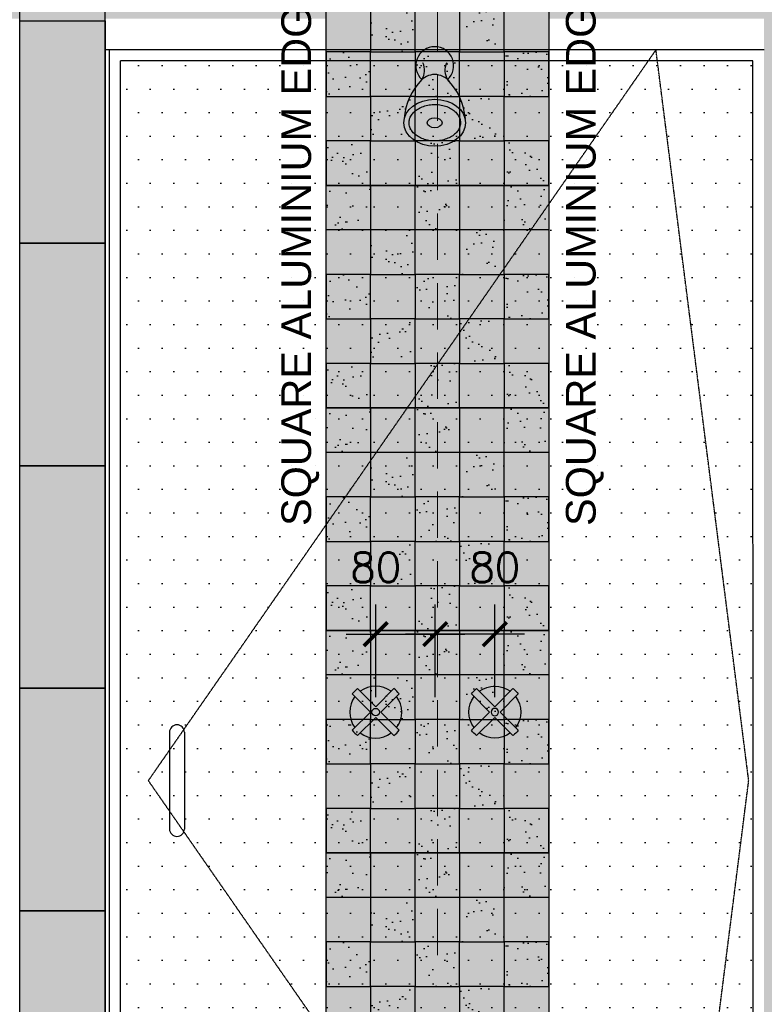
# Model space of a CAD drawing. Header units: millimetres. Extents: x -115474967 to 444143, y -74377 to 241828222.
# Tile 152 of 256: x -113570 to -112566, y 240031 to 241359. Entities that reach past the tile are written whole.
import ezdxf

# ---------------------------------------------------------------- set-up
doc = ezdxf.new("R2010")
doc.units = ezdxf.units.MM
doc.header["$MEASUREMENT"] = 0
doc.linetypes.add('$0$DASHED2', pattern=[0.375, 0.25, -0.125])
doc.linetypes.add('DASHED2', pattern=[0.375, 0.25, -0.125])
for name, color, linetype in [('$1$FITT-FIXT', 4, 'Continuous'), ('0-ELEV.1', 9, 'Continuous'), ('0-ELEV.25', 4, 'Continuous'), ('0-HACH', 9, 'Continuous'), ('00-3 Elev 02', 1, 'Continuous'), ('CEIL-SECT', 2, 'Continuous'), ('DIMS-20', 9, 'Continuous'), ('DOOR-TIMB', 7, 'Continuous'), ('FITT-SANT', 5, 'Continuous'), ('JOIN-SEC.25', 4, 'Continuous'), ('TEXT-20', 2, 'Continuous'), ('TILE', 9, 'Continuous')]:
    doc.layers.add(name, color=color, linetype=linetype)
doc.layers.add('New_B  _  FLOORS  _  Slabs.exist_Pen_No__101', color=7, linetype='Continuous', lineweight=13, true_color=0x747474)
doc.styles.add('DIMS', font='simplex.shx')
doc.styles.add('TEXT-20', font='arial.ttf', dxfattribs={"height": 40})
doc.dimstyles.new('DIM-20', dxfattribs={"dimscale": 4, "dimtxt": 10, "dimasz": 8, "dimexe": 10, "dimexo": 5, "dimgap": 4, "dimtad": 1, "dimdec": 0, "dimrnd": 5, "dimdsep": 46, "dimtxsty": 'DIMS', "dimblk": 'ARCHTICK', "dimcen": 25, "dimdle": 10, "dimclrd": 9, "dimclre": 9, "dimclrt": 4, "dimadec": 0, "dimazin": 0, "dimtfac": 1, "dimtdec": 0, "dimtmove": 2, "dimatfit": 2, "dimfxl": 1, "dimtolj": 1, "dimtzin": 0, "dimarcsym": 0})

# ---------------------------------------------------------------- blocks, each defined once
blk = doc.blocks.new('A$C31131D18')
at = {"layer": 'FITT-SANT'}
for p, q in [((10.5, 66.6), (35, 42.1)), ((35, 42.1), (59.5, 66.6)), ((3.4, 59.5), (27.9, 35)), ((42.1, 35), (66.6, 59.5)), ((3.4, 10.5), (27.9, 35)), ((10.5, 3.4), (35, 27.9)), ((35, 27.9), (59.5, 3.4)), ((42.1, 35), (66.6, 10.5))]:
    blk.add_line(p, q, dxfattribs=at)
blk.add_circle((35, 35), 5, dxfattribs=at)
for radius, start, end in [(40, 127.8192, 142.1808), (35, 53.2132, 126.7868), (40, 37.8192, 52.1808), (35, 143.2132, 216.7868), (35, 323.2132, 36.7868), (40, 217.8192, 232.1808), (35, 233.2132, 306.7868), (40, 307.8192, 322.1808)]:
    blk.add_arc((35, 35), radius, start, end, dxfattribs=at)
blk = doc.blocks.new('$0$b-showerhead1')
at = {"layer": '$1$FITT-FIXT', "color": 7}
for centre, radius, start, end in [((0, 0), 25.5, 312.6701, 227.3299), ((-37.4, -6.3), 23.7, 328.1334, 25.1706), ((37.4, -6.3), 23.7, 154.8294, 211.8666), ((0, -37.5), 25.5, 39.1226, 140.8774), ((43, -78), 84.5, 135.5366, 175.4076), ((-43, -78), 84.5, 4.5924, 44.4634)]:
    blk.add_arc(centre, radius, start, end, dxfattribs=at)
for major_axis, ratio in [((-41.6, 0), 0.75973), ((-10, 0), 0.679729)]:
    blk.add_ellipse((0, -77), major_axis=major_axis, ratio=ratio, dxfattribs=at)
blk.add_open_spline([(-34.6, -77), (-34.6, -79), (-34.3, -81), (-32.9, -84.7), (-32, -86.4), (-29.7, -89.6), (-28.2, -91.2), (-24.9, -94.1), (-22.9, -95.4), (-18.6, -97.7), (-16.3, -98.7), (-11.3, -100.3), (-8.6, -100.9), (-3.2, -101.5), (-0.5, -101.6), (5, -101.4), (7.7, -101), (12.9, -99.8), (15.4, -99), (20.1, -97), (22.2, -95.8), (26.1, -93.2), (27.7, -91.7), (30.5, -88.6), (31.7, -87), (33.4, -83.6), (34, -81.9), (34.6, -78.6), (34.7, -76.9), (34.4, -73.5), (33.9, -71.8), (32.5, -68.4), (31.6, -66.8), (29.1, -63.6), (27.6, -62.1), (24, -59.2), (22, -57.9), (17.6, -55.7), (15.2, -54.8), (10.1, -53.3), (7.5, -52.8), (2, -52.3), (-0.7, -52.3), (-6.2, -52.7), (-8.9, -53.1), (-14, -54.4), (-16.5, -55.3), (-21, -57.4), (-23.1, -58.6), (-26.8, -61.4), (-28.4, -62.9), (-31, -66), (-32.1, -67.7), (-33.7, -71), (-34.2, -72.7), (-34.6, -75.2), (-34.6, -76.1), (-34.6, -77)], degree=3, knots=[0, 0, 0, 0, 0.273121, 0.273121, 0.499867, 0.499867, 0.726613, 0.726613, 0.953359, 0.953359, 1.180105, 1.180105, 1.406851, 1.406851, 1.633598, 1.633598, 1.860344, 1.860344, 2.08709, 2.08709, 2.313836, 2.313836, 2.540582, 2.540582, 2.767328, 2.767328, 2.994074, 2.994074, 3.22082, 3.22082, 3.447566, 3.447566, 3.674312, 3.674312, 3.901058, 3.901058, 4.127804, 4.127804, 4.35455, 4.35455, 4.581296, 4.581296, 4.808042, 4.808042, 5.034788, 5.034788, 5.261534, 5.261534, 5.48828, 5.48828, 5.715026, 5.715026, 5.941772, 5.941772, 6.168518, 6.168518, 6.283185, 6.283185, 6.283185, 6.283185], dxfattribs=at)
blk = doc.blocks.new('_ArchTick')
at = {"color": 0, "linetype": 'ByBlock', "const_width": 0.15}
blk.add_lwpolyline([(-0.5, -0.5), (0.5, 0.5)], dxfattribs=at)
blk = doc.blocks.new('*D337')
at = {"layer": 'Defpoints', "color": 0, "transparency": 16777216}
for p in [(-113009.6, 240530.1), (-113089.8, 240425), (-113009.6, 240425, 1010)]:
    blk.add_point(p, dxfattribs=at)
at = {"layer": 'DIMS-20', "color": 9, "lineweight": -2, "transparency": 16777216}
for p, q in [((-113089.8, 240445), (-113089.8, 240570.1)), ((-113009.6, 240445), (-113009.6, 240570.1)), ((-113129.8, 240530.1), (-112969.6, 240530.1))]:
    blk.add_line(p, q, dxfattribs=at)
at = {"layer": 'DIMS-20', "color": 9, "lineweight": -2, "transparency": 16777216, "xscale": 32, "yscale": 32, "zscale": 32, "rotation": 180}
blk.add_blockref('_ArchTick', (-113089.8, 240530.1), dxfattribs=at)
at = {"layer": 'DIMS-20', "color": 9, "lineweight": -2, "transparency": 16777216, "xscale": 32, "yscale": 32, "zscale": 32}
blk.add_blockref('_ArchTick', (-113009.6, 240530.1), dxfattribs=at)
at = {"layer": 'DIMS-20', "color": 4, "transparency": 16777216, "insert": (-113089.8, 240620.1), "char_height": 40, "attachment_point": 5, "style": 'DIMS'}
blk.add_mtext('\\A1;80', dxfattribs=at)
blk = doc.blocks.new('*D338')
at = {"layer": 'Defpoints', "color": 0, "transparency": 16777216}
for p in [(-113009.6, 240530.1), (-113009.6, 240425, 1010), (-112929.3, 240425)]:
    blk.add_point(p, dxfattribs=at)
at = {"layer": 'DIMS-20', "color": 9, "lineweight": -2, "transparency": 16777216}
for p, q in [((-113009.6, 240445), (-113009.6, 240570.1)), ((-112929.3, 240445), (-112929.3, 240570.1)), ((-112889.3, 240530.1), (-113049.6, 240530.1))]:
    blk.add_line(p, q, dxfattribs=at)
at = {"layer": 'DIMS-20', "color": 9, "lineweight": -2, "transparency": 16777216, "xscale": 32, "yscale": 32, "zscale": 32, "rotation": 180}
blk.add_blockref('_ArchTick', (-113009.6, 240530.1), dxfattribs=at)
at = {"layer": 'DIMS-20', "color": 9, "lineweight": -2, "transparency": 16777216, "xscale": 32, "yscale": 32, "zscale": 32}
blk.add_blockref('_ArchTick', (-112929.3, 240530.1), dxfattribs=at)
at = {"layer": 'DIMS-20', "color": 4, "transparency": 16777216, "insert": (-112929.3, 240620.1), "char_height": 40, "attachment_point": 5, "style": 'DIMS'}
blk.add_mtext('\\A1;80', dxfattribs=at)

msp = doc.modelspace()

# ---------------------------------------------------------------- hatches: boundary and pattern name
at = {"layer": '0-ELEV.1', "true_color": 0xc7c8ca}
h = msp.add_hatch(dxfattribs=at)
h.set_pattern_fill('DOTS', color=9, scale=20, style=0)
h.set_pattern_definition([(0, (-222232.57, 146332.552), (15.875, 31.75), [0, -31.75])])
h.paths.add_polyline_path([(-113433.55691, 241303.04631), (-112581.39523, 241303.04785), (-112581.39523, 239362.04785), (-113433.55691, 239362.04631)])
at = {"layer": '0-HACH'}
h = msp.add_hatch(dxfattribs=at)
h.set_pattern_fill('AR-SAND', color=8, scale=0.8, style=0)
h.set_pattern_definition([(37.5, (-219193.445, 146032.552), (-1.280025, 39.153059), [0, -30.8864, 0, -34.544, 0, -33.02]), (7.5, (-219193.445, 146032.55), (35.961863, 57.346008), [0, -16.6624, 0, -27.8384, 0, -10.668]), (327.5, (-219218.438, 146032.552), (63.27939, 0.114975), [0, -10.16, 0, -36.576, 0, -47.752]), (317.5, (-219218.44, 146032.55), (61.084516, 17.834346), [0, -5.08, 0, -23.9776, 0, -27.432])])
h.paths.add_polyline_path([(-113156.68254, 241435.04631), (-113096.68254, 241435.04631), (-113096.68254, 241375.04631), (-113156.68254, 241375.04631)])
h.paths.add_polyline_path([(-113036.68254, 241435.04631), (-112976.68254, 241435.04631), (-112976.68254, 241375.04631), (-113036.68254, 241375.04631)])
h.paths.add_polyline_path([(-112916.68254, 241435.04631), (-112856.68254, 241435.04631), (-112856.68254, 241375.04631), (-112916.68254, 241375.04631)])
h.paths.add_polyline_path([(-112916.68254, 241375.04631), (-112976.68254, 241375.04631), (-112976.68254, 241315.04631), (-112916.68254, 241315.04631)])
h.paths.add_polyline_path([(-113036.68254, 241375.04631), (-113096.68254, 241375.04631), (-113096.68254, 241315.04631), (-113036.68254, 241315.04631)])
h.paths.add_polyline_path([(-112856.68254, 241315.04631), (-112916.68254, 241315.04631), (-112916.68254, 241255.04631), (-112856.68254, 241255.04631)])
h.paths.add_polyline_path([(-112976.68254, 241315.04631), (-113036.68254, 241315.04631), (-113036.68254, 241255.04631), (-112976.68254, 241255.04631)])
h.paths.add_polyline_path([(-113096.68254, 241315.04631), (-113156.68254, 241315.04631), (-113156.68254, 241255.04631), (-113096.68254, 241255.04631)])
h.paths.add_polyline_path([(-113036.68254, 241255.04631), (-113096.68254, 241255.04631), (-113096.68254, 241195.04631), (-113036.68254, 241195.04631)])
h.paths.add_polyline_path([(-112916.68254, 241255.04631), (-112976.68254, 241255.04631), (-112976.68254, 241195.04631), (-112916.68254, 241195.04631)])
h.paths.add_polyline_path([(-112856.68254, 241195.04631), (-112916.68254, 241195.04631), (-112916.68254, 241135.04631), (-112856.68254, 241135.04631)])
h.paths.add_polyline_path([(-112976.68254, 241195.04631), (-113036.68254, 241195.04631), (-113036.68254, 241135.04631), (-112976.68254, 241135.04631)])
h.paths.add_polyline_path([(-113096.68254, 241195.04631), (-113156.68254, 241195.04631), (-113156.68254, 241135.04631), (-113096.68254, 241135.04631)])
h = msp.add_hatch(dxfattribs=at)
h.set_pattern_fill('AR-SAND', color=8, scale=0.8, style=0)
h.set_pattern_definition([(37.5, (-219193.445, 145732.552), (-1.280025, 39.153059), [0, -30.8864, 0, -34.544, 0, -33.02]), (7.5, (-219193.445, 145732.55), (35.961863, 57.346008), [0, -16.6624, 0, -27.8384, 0, -10.668]), (327.5, (-219218.438, 145732.552), (63.27939, 0.114975), [0, -10.16, 0, -36.576, 0, -47.752]), (317.5, (-219218.44, 145732.55), (61.084516, 17.834346), [0, -5.08, 0, -23.9776, 0, -27.432])])
h.paths.add_polyline_path([(-113156.68254, 241135.04631), (-113096.68254, 241135.04631), (-113096.68254, 241075.04631), (-113156.68254, 241075.04631)])
h.paths.add_polyline_path([(-113036.68254, 241135.04631), (-112976.68254, 241135.04631), (-112976.68254, 241075.04631), (-113036.68254, 241075.04631)])
h.paths.add_polyline_path([(-112916.68254, 241135.04631), (-112856.68254, 241135.04631), (-112856.68254, 241075.04631), (-112916.68254, 241075.04631)])
h.paths.add_polyline_path([(-112916.68254, 241075.04631), (-112976.68254, 241075.04631), (-112976.68254, 241015.04631), (-112916.68254, 241015.04631)])
h.paths.add_polyline_path([(-113036.68254, 241075.04631), (-113096.68254, 241075.04631), (-113096.68254, 241015.04631), (-113036.68254, 241015.04631)])
h.paths.add_polyline_path([(-112856.68254, 241015.04631), (-112916.68254, 241015.04631), (-112916.68254, 240955.04631), (-112856.68254, 240955.04631)])
h.paths.add_polyline_path([(-112976.68254, 241015.04631), (-113036.68254, 241015.04631), (-113036.68254, 240955.04631), (-112976.68254, 240955.04631)])
h.paths.add_polyline_path([(-113096.68254, 241015.04631), (-113156.68254, 241015.04631), (-113156.68254, 240955.04631), (-113096.68254, 240955.04631)])
h.paths.add_polyline_path([(-113036.68254, 240955.04631), (-113096.68254, 240955.04631), (-113096.68254, 240895.04631), (-113036.68254, 240895.04631)])
h.paths.add_polyline_path([(-112916.68254, 240955.04631), (-112976.68254, 240955.04631), (-112976.68254, 240895.04631), (-112916.68254, 240895.04631)])
h.paths.add_polyline_path([(-112856.68254, 240895.04631), (-112916.68254, 240895.04631), (-112916.68254, 240835.04631), (-112856.68254, 240835.04631)])
h.paths.add_polyline_path([(-112976.68254, 240895.04631), (-113036.68254, 240895.04631), (-113036.68254, 240835.04631), (-112976.68254, 240835.04631)])
h.paths.add_polyline_path([(-113096.68254, 240895.04631), (-113156.68254, 240895.04631), (-113156.68254, 240835.04631), (-113096.68254, 240835.04631)])
h = msp.add_hatch(dxfattribs=at)
h.set_pattern_fill('AR-SAND', color=8, scale=0.8, style=0)
h.set_pattern_definition([(37.5, (-219193.445, 145432.552), (-1.280025, 39.153059), [0, -30.8864, 0, -34.544, 0, -33.02]), (7.5, (-219193.445, 145432.55), (35.961863, 57.346008), [0, -16.6624, 0, -27.8384, 0, -10.668]), (327.5, (-219218.438, 145432.552), (63.27939, 0.114975), [0, -10.16, 0, -36.576, 0, -47.752]), (317.5, (-219218.44, 145432.55), (61.084516, 17.834346), [0, -5.08, 0, -23.9776, 0, -27.432])])
h.paths.add_polyline_path([(-113156.68254, 240835.04631), (-113096.68254, 240835.04631), (-113096.68254, 240775.04631), (-113156.68254, 240775.04631)])
h.paths.add_polyline_path([(-113036.68254, 240835.04631), (-112976.68254, 240835.04631), (-112976.68254, 240775.04631), (-113036.68254, 240775.04631)])
h.paths.add_polyline_path([(-112916.68254, 240835.04631), (-112856.68254, 240835.04631), (-112856.68254, 240775.04631), (-112916.68254, 240775.04631)])
h.paths.add_polyline_path([(-112916.68254, 240775.04631), (-112976.68254, 240775.04631), (-112976.68254, 240715.04631), (-112916.68254, 240715.04631)])
h.paths.add_polyline_path([(-113036.68254, 240775.04631), (-113096.68254, 240775.04631), (-113096.68254, 240715.04631), (-113036.68254, 240715.04631)])
h.paths.add_polyline_path([(-112856.68254, 240715.04631), (-112916.68254, 240715.04631), (-112916.68254, 240655.04631), (-112856.68254, 240655.04631)])
h.paths.add_polyline_path([(-112976.68254, 240715.04631), (-113036.68254, 240715.04631), (-113036.68254, 240655.04631), (-112976.68254, 240655.04631)])
h.paths.add_polyline_path([(-113096.68254, 240715.04631), (-113156.68254, 240715.04631), (-113156.68254, 240655.04631), (-113096.68254, 240655.04631)])
h.paths.add_polyline_path([(-113036.68254, 240655.04631), (-113096.68254, 240655.04631), (-113096.68254, 240595.04631), (-113036.68254, 240595.04631)])
h.paths.add_polyline_path([(-112916.68254, 240655.04631), (-112976.68254, 240655.04631), (-112976.68254, 240595.04631), (-112916.68254, 240595.04631)])
h.paths.add_polyline_path([(-112856.68254, 240595.04631), (-112916.68254, 240595.04631), (-112916.68254, 240535.04631), (-112856.68254, 240535.04631)])
h.paths.add_polyline_path([(-112976.68254, 240595.04631), (-113036.68254, 240595.04631), (-113036.68254, 240535.04631), (-112976.68254, 240535.04631)])
h.paths.add_polyline_path([(-113096.68254, 240595.04631), (-113156.68254, 240595.04631), (-113156.68254, 240535.04631), (-113096.68254, 240535.04631)])
h = msp.add_hatch(dxfattribs=at)
h.set_pattern_fill('AR-SAND', color=8, scale=0.8, style=0)
h.set_pattern_definition([(37.5, (-219193.445, 145132.552), (-1.280025, 39.153059), [0, -30.8864, 0, -34.544, 0, -33.02]), (7.5, (-219193.445, 145132.55), (35.961863, 57.346008), [0, -16.6624, 0, -27.8384, 0, -10.668]), (327.5, (-219218.438, 145132.552), (63.27939, 0.114975), [0, -10.16, 0, -36.576, 0, -47.752]), (317.5, (-219218.44, 145132.55), (61.084516, 17.834346), [0, -5.08, 0, -23.9776, 0, -27.432])])
h.paths.add_polyline_path([(-113156.68254, 240535.04631), (-113096.68254, 240535.04631), (-113096.68254, 240475.04631), (-113156.68254, 240475.04631)])
h.paths.add_polyline_path([(-113036.68254, 240535.04631), (-112976.68254, 240535.04631), (-112976.68254, 240475.04631), (-113036.68254, 240475.04631)])
h.paths.add_polyline_path([(-112916.68254, 240535.04631), (-112856.68254, 240535.04631), (-112856.68254, 240475.04631), (-112916.68254, 240475.04631)])
h.paths.add_polyline_path([(-112916.68254, 240475.04631), (-112976.68254, 240475.04631), (-112976.68254, 240415.04631), (-112916.68254, 240415.04631)])
h.paths.add_polyline_path([(-113036.68254, 240475.04631), (-113096.68254, 240475.04631), (-113096.68254, 240415.04631), (-113036.68254, 240415.04631)])
h.paths.add_polyline_path([(-112856.68254, 240415.04631), (-112916.68254, 240415.04631), (-112916.68254, 240355.04631), (-112856.68254, 240355.04631)])
h.paths.add_polyline_path([(-112976.68254, 240415.04631), (-113036.68254, 240415.04631), (-113036.68254, 240355.04631), (-112976.68254, 240355.04631)])
h.paths.add_polyline_path([(-113096.68254, 240415.04631), (-113156.68254, 240415.04631), (-113156.68254, 240355.04631), (-113096.68254, 240355.04631)])
h.paths.add_polyline_path([(-113036.68254, 240355.04631), (-113096.68254, 240355.04631), (-113096.68254, 240295.04631), (-113036.68254, 240295.04631)])
h.paths.add_polyline_path([(-112916.68254, 240355.04631), (-112976.68254, 240355.04631), (-112976.68254, 240295.04631), (-112916.68254, 240295.04631)])
h.paths.add_polyline_path([(-112856.68254, 240295.04631), (-112916.68254, 240295.04631), (-112916.68254, 240235.04631), (-112856.68254, 240235.04631)])
h.paths.add_polyline_path([(-112976.68254, 240295.04631), (-113036.68254, 240295.04631), (-113036.68254, 240235.04631), (-112976.68254, 240235.04631)])
h.paths.add_polyline_path([(-113096.68254, 240295.04631), (-113156.68254, 240295.04631), (-113156.68254, 240235.04631), (-113096.68254, 240235.04631)])
h = msp.add_hatch(dxfattribs=at)
h.set_pattern_fill('AR-SAND', color=8, scale=0.8, style=0)
h.set_pattern_definition([(37.5, (-219193.445, 144832.552), (-1.280025, 39.153059), [0, -30.8864, 0, -34.544, 0, -33.02]), (7.5, (-219193.445, 144832.55), (35.961863, 57.346008), [0, -16.6624, 0, -27.8384, 0, -10.668]), (327.5, (-219218.438, 144832.552), (63.27939, 0.114975), [0, -10.16, 0, -36.576, 0, -47.752]), (317.5, (-219218.44, 144832.55), (61.084516, 17.834346), [0, -5.08, 0, -23.9776, 0, -27.432])])
h.paths.add_polyline_path([(-113156.68254, 240235.04631), (-113096.68254, 240235.04631), (-113096.68254, 240175.04631), (-113156.68254, 240175.04631)])
h.paths.add_polyline_path([(-113036.68254, 240235.04631), (-112976.68254, 240235.04631), (-112976.68254, 240175.04631), (-113036.68254, 240175.04631)])
h.paths.add_polyline_path([(-112916.68254, 240235.04631), (-112856.68254, 240235.04631), (-112856.68254, 240175.04631), (-112916.68254, 240175.04631)])
h.paths.add_polyline_path([(-112916.68254, 240175.04631), (-112976.68254, 240175.04631), (-112976.68254, 240115.04631), (-112916.68254, 240115.04631)])
h.paths.add_polyline_path([(-113036.68254, 240175.04631), (-113096.68254, 240175.04631), (-113096.68254, 240115.04631), (-113036.68254, 240115.04631)])
h.paths.add_polyline_path([(-112856.68254, 240115.04631), (-112916.68254, 240115.04631), (-112916.68254, 240055.04631), (-112856.68254, 240055.04631)])
h.paths.add_polyline_path([(-112976.68254, 240115.04631), (-113036.68254, 240115.04631), (-113036.68254, 240055.04631), (-112976.68254, 240055.04631)])
h.paths.add_polyline_path([(-113096.68254, 240115.04631), (-113156.68254, 240115.04631), (-113156.68254, 240055.04631), (-113096.68254, 240055.04631)])
h.paths.add_polyline_path([(-113036.68254, 240055.04631), (-113096.68254, 240055.04631), (-113096.68254, 239995.04631), (-113036.68254, 239995.04631)])
h.paths.add_polyline_path([(-112916.68254, 240055.04631), (-112976.68254, 240055.04631), (-112976.68254, 239995.04631), (-112916.68254, 239995.04631)])
h.paths.add_polyline_path([(-112856.68254, 239995.04631), (-112916.68254, 239995.04631), (-112916.68254, 239935.04631), (-112856.68254, 239935.04631)])
h.paths.add_polyline_path([(-112976.68254, 239995.04631), (-113036.68254, 239995.04631), (-113036.68254, 239935.04631), (-112976.68254, 239935.04631)])
h.paths.add_polyline_path([(-113096.68254, 239995.04631), (-113156.68254, 239995.04631), (-113156.68254, 239935.04631), (-113096.68254, 239935.04631)])
at = {"layer": 'New_B  _  FLOORS  _  Slabs.exist_Pen_No__101', "linetype": 'Continuous', "lineweight": 0, "true_color": 0xf0ed2d, "transparency": 33554559}
h = msp.add_hatch(color=2, dxfattribs=at)
h.dxf.hatch_style = 1
h.set_gradient(color1=(137, 45, 139), color2=(225, 188, 217), name='CYLINDER')
h.paths.add_polyline_path([(-113156.68254, 242035.04631), (-112856.68254, 242035.04631), (-112856.68254, 239335.04631), (-113156.68254, 239335.04631)])
h = msp.add_hatch(color=2, dxfattribs=at)
h.dxf.hatch_style = 1
h.paths.add_polyline_path([(-116519.63844, 241960.42116), (-116519.63844, 241360.04631), (-116195.8076, 241360.04631), (-116195.8076, 241960.42116), (-115895.8076, 241960.42116), (-115895.8076, 241360.04631), (-115575.5583, 241360.04631), (-115575.5583, 239247.04631), (-115460.5583, 239247.04631), (-115460.5583, 241360.04631), (-115163.34921, 241360.04631), (-115163.34921, 241960.42116), (-114863.34921, 241960.42116), (-114863.34921, 241360.04631), (-114572.63857, 241360.04631), (-114572.63857, 239247.04631), (-114457.63857, 239247.04631), (-114457.63857, 241360.04631), (-114160.01588, 241360.04631), (-114160.01588, 241960.42116), (-113860.01588, 241960.42116), (-113860.01588, 241360.04631), (-113569.71884, 241360.04631), (-113569.30524, 239247.04631), (-113454.30524, 239247.04631), (-113454.30524, 241360.04631), (-113156.68254, 241360.04631), (-113156.68254, 241960.42116), (-112856.68254, 241960.42116), (-112856.68254, 241360.04631), (-112566.38551, 241360.04631), (-112566.38551, 239247.04631), (-112450.97191, 239247.04631), (-112450.97191, 241360.04631), (-112153.34921, 241360.04631), (-112153.34921, 241960.42116), (-111853.34921, 241960.42116), (-111853.34921, 241360.04631), (-111563.05218, 241360.04631), (-111562.63857, 239247.04631), (-111447.63857, 239247.04631), (-111447.63857, 241360.04631), (-111122.05454, 241360.04631), (-111122.05454, 241960.42822), (-110822.05454, 241960.43752), (-110822.05454, 241360.04631), (-110501.80524, 241360.04631), (-110501.80524, 241960.45677)])

# ---------------------------------------------------------------- linework, layer by layer
at = {"color": 4}
msp.add_line((-112566.38551, 241318.04631), (-113454.30524, 241318.04631), dxfattribs=at)
at = {"layer": '0-ELEV.25'}
for p, q in [((-113569.30524, 239247.04631), (-113569.30524, 241660.04631)), ((-113454.30524, 239247.04631), (-113454.30524, 241660.04631))]:
    msp.add_line(p, q, dxfattribs=at)
at = {"layer": '00-3 Elev 02'}
for points in [[(-113156.68254, 241435.04631), (-112856.68254, 241435.04631), (-112856.68254, 241135.04631), (-113156.68254, 241135.04631)], [(-113036.68254, 241375.04631), (-113096.68254, 241375.04631), (-113096.68254, 241315.04631), (-113036.68254, 241315.04631)], [(-112916.68254, 241375.04631), (-112976.68254, 241375.04631), (-112976.68254, 241315.04631), (-112916.68254, 241315.04631)], [(-113096.68254, 241315.04631), (-113156.68254, 241315.04631), (-113156.68254, 241255.04631), (-113096.68254, 241255.04631)], [(-112976.68254, 241315.04631), (-113036.68254, 241315.04631), (-113036.68254, 241255.04631), (-112976.68254, 241255.04631)], [(-112856.68254, 241315.04631), (-112916.68254, 241315.04631), (-112916.68254, 241255.04631), (-112856.68254, 241255.04631)], [(-113036.68254, 241255.04631), (-113096.68254, 241255.04631), (-113096.68254, 241195.04631), (-113036.68254, 241195.04631)], [(-112916.68254, 241255.04631), (-112976.68254, 241255.04631), (-112976.68254, 241195.04631), (-112916.68254, 241195.04631)], [(-113096.68254, 241195.04631), (-113156.68254, 241195.04631), (-113156.68254, 241135.04631), (-113096.68254, 241135.04631)], [(-112976.68254, 241195.04631), (-113036.68254, 241195.04631), (-113036.68254, 241135.04631), (-112976.68254, 241135.04631)], [(-112856.68254, 241195.04631), (-112916.68254, 241195.04631), (-112916.68254, 241135.04631), (-112856.68254, 241135.04631)], [(-113156.68254, 241135.04631), (-112856.68254, 241135.04631), (-112856.68254, 240835.04631), (-113156.68254, 240835.04631)], [(-113156.68254, 241135.04631), (-113096.68254, 241135.04631), (-113096.68254, 241075.04631), (-113156.68254, 241075.04631)], [(-113036.68254, 241135.04631), (-112976.68254, 241135.04631), (-112976.68254, 241075.04631), (-113036.68254, 241075.04631)], [(-112916.68254, 241135.04631), (-112856.68254, 241135.04631), (-112856.68254, 241075.04631), (-112916.68254, 241075.04631)], [(-113036.68254, 241075.04631), (-113096.68254, 241075.04631), (-113096.68254, 241015.04631), (-113036.68254, 241015.04631)], [(-112916.68254, 241075.04631), (-112976.68254, 241075.04631), (-112976.68254, 241015.04631), (-112916.68254, 241015.04631)], [(-113096.68254, 241015.04631), (-113156.68254, 241015.04631), (-113156.68254, 240955.04631), (-113096.68254, 240955.04631)], [(-112976.68254, 241015.04631), (-113036.68254, 241015.04631), (-113036.68254, 240955.04631), (-112976.68254, 240955.04631)], [(-112856.68254, 241015.04631), (-112916.68254, 241015.04631), (-112916.68254, 240955.04631), (-112856.68254, 240955.04631)], [(-113036.68254, 240955.04631), (-113096.68254, 240955.04631), (-113096.68254, 240895.04631), (-113036.68254, 240895.04631)], [(-112916.68254, 240955.04631), (-112976.68254, 240955.04631), (-112976.68254, 240895.04631), (-112916.68254, 240895.04631)], [(-113096.68254, 240895.04631), (-113156.68254, 240895.04631), (-113156.68254, 240835.04631), (-113096.68254, 240835.04631)], [(-112976.68254, 240895.04631), (-113036.68254, 240895.04631), (-113036.68254, 240835.04631), (-112976.68254, 240835.04631)], [(-112856.68254, 240895.04631), (-112916.68254, 240895.04631), (-112916.68254, 240835.04631), (-112856.68254, 240835.04631)], [(-113156.68254, 240835.04631), (-112856.68254, 240835.04631), (-112856.68254, 240535.04631), (-113156.68254, 240535.04631)], [(-113156.68254, 240835.04631), (-113096.68254, 240835.04631), (-113096.68254, 240775.04631), (-113156.68254, 240775.04631)], [(-113036.68254, 240835.04631), (-112976.68254, 240835.04631), (-112976.68254, 240775.04631), (-113036.68254, 240775.04631)], [(-112916.68254, 240835.04631), (-112856.68254, 240835.04631), (-112856.68254, 240775.04631), (-112916.68254, 240775.04631)], [(-113036.68254, 240775.04631), (-113096.68254, 240775.04631), (-113096.68254, 240715.04631), (-113036.68254, 240715.04631)], [(-112916.68254, 240775.04631), (-112976.68254, 240775.04631), (-112976.68254, 240715.04631), (-112916.68254, 240715.04631)], [(-113096.68254, 240715.04631), (-113156.68254, 240715.04631), (-113156.68254, 240655.04631), (-113096.68254, 240655.04631)], [(-112976.68254, 240715.04631), (-113036.68254, 240715.04631), (-113036.68254, 240655.04631), (-112976.68254, 240655.04631)], [(-112856.68254, 240715.04631), (-112916.68254, 240715.04631), (-112916.68254, 240655.04631), (-112856.68254, 240655.04631)], [(-113036.68254, 240655.04631), (-113096.68254, 240655.04631), (-113096.68254, 240595.04631), (-113036.68254, 240595.04631)], [(-112916.68254, 240655.04631), (-112976.68254, 240655.04631), (-112976.68254, 240595.04631), (-112916.68254, 240595.04631)], [(-113096.68254, 240595.04631), (-113156.68254, 240595.04631), (-113156.68254, 240535.04631), (-113096.68254, 240535.04631)], [(-112976.68254, 240595.04631), (-113036.68254, 240595.04631), (-113036.68254, 240535.04631), (-112976.68254, 240535.04631)], [(-112856.68254, 240595.04631), (-112916.68254, 240595.04631), (-112916.68254, 240535.04631), (-112856.68254, 240535.04631)], [(-113156.68254, 240535.04631), (-112856.68254, 240535.04631), (-112856.68254, 240235.04631), (-113156.68254, 240235.04631)], [(-113156.68254, 240535.04631), (-113096.68254, 240535.04631), (-113096.68254, 240475.04631), (-113156.68254, 240475.04631)], [(-113036.68254, 240535.04631), (-112976.68254, 240535.04631), (-112976.68254, 240475.04631), (-113036.68254, 240475.04631)], [(-112916.68254, 240535.04631), (-112856.68254, 240535.04631), (-112856.68254, 240475.04631), (-112916.68254, 240475.04631)], [(-113036.68254, 240475.04631), (-113096.68254, 240475.04631), (-113096.68254, 240415.04631), (-113036.68254, 240415.04631)], [(-112916.68254, 240475.04631), (-112976.68254, 240475.04631), (-112976.68254, 240415.04631), (-112916.68254, 240415.04631)], [(-113096.68254, 240415.04631), (-113156.68254, 240415.04631), (-113156.68254, 240355.04631), (-113096.68254, 240355.04631)], [(-112976.68254, 240415.04631), (-113036.68254, 240415.04631), (-113036.68254, 240355.04631), (-112976.68254, 240355.04631)], [(-112856.68254, 240415.04631), (-112916.68254, 240415.04631), (-112916.68254, 240355.04631), (-112856.68254, 240355.04631)], [(-113036.68254, 240355.04631), (-113096.68254, 240355.04631), (-113096.68254, 240295.04631), (-113036.68254, 240295.04631)], [(-112916.68254, 240355.04631), (-112976.68254, 240355.04631), (-112976.68254, 240295.04631), (-112916.68254, 240295.04631)], [(-113096.68254, 240295.04631), (-113156.68254, 240295.04631), (-113156.68254, 240235.04631), (-113096.68254, 240235.04631)], [(-112976.68254, 240295.04631), (-113036.68254, 240295.04631), (-113036.68254, 240235.04631), (-112976.68254, 240235.04631)], [(-112856.68254, 240295.04631), (-112916.68254, 240295.04631), (-112916.68254, 240235.04631), (-112856.68254, 240235.04631)], [(-113156.68254, 240235.04631), (-112856.68254, 240235.04631), (-112856.68254, 239935.04631), (-113156.68254, 239935.04631)], [(-113156.68254, 240235.04631), (-113096.68254, 240235.04631), (-113096.68254, 240175.04631), (-113156.68254, 240175.04631)], [(-113036.68254, 240235.04631), (-112976.68254, 240235.04631), (-112976.68254, 240175.04631), (-113036.68254, 240175.04631)], [(-112916.68254, 240235.04631), (-112856.68254, 240235.04631), (-112856.68254, 240175.04631), (-112916.68254, 240175.04631)], [(-113036.68254, 240175.04631), (-113096.68254, 240175.04631), (-113096.68254, 240115.04631), (-113036.68254, 240115.04631)], [(-112916.68254, 240175.04631), (-112976.68254, 240175.04631), (-112976.68254, 240115.04631), (-112916.68254, 240115.04631)], [(-113096.68254, 240115.04631), (-113156.68254, 240115.04631), (-113156.68254, 240055.04631), (-113096.68254, 240055.04631)], [(-112976.68254, 240115.04631), (-113036.68254, 240115.04631), (-113036.68254, 240055.04631), (-112976.68254, 240055.04631)], [(-112856.68254, 240115.04631), (-112916.68254, 240115.04631), (-112916.68254, 240055.04631), (-112856.68254, 240055.04631)], [(-113036.68254, 240055.04631), (-113096.68254, 240055.04631), (-113096.68254, 239995.04631), (-113036.68254, 239995.04631)], [(-112916.68254, 240055.04631), (-112976.68254, 240055.04631), (-112976.68254, 239995.04631), (-112916.68254, 239995.04631)]]:
    msp.add_lwpolyline(points, close=True, dxfattribs=at)
at = {"layer": 'CEIL-SECT', "color": 7, "linetype": '$0$DASHED2', "lineweight": 0, "ltscale": 250}
msp.add_line((-113006.68254, 240097.23284), (-113006.68254, 242127.23287), dxfattribs=at)
at = {"layer": 'DOOR-TIMB', "color": 9, "linetype": 'DASHED2', "elevation": -4.85413}
msp.add_lwpolyline([(-112712.16341, 241318.04631), (-113396.31668, 240332.54631), (-112712.14386, 239347.04631), (-112587.16326, 240332.54631), (-112712.16341, 241318.04631)], dxfattribs=at)
at = {"layer": 'JOIN-SEC.25', "linetype": 'Continuous'}
for p, q in [((-113367.64258, 240397.80593, 5.65207), (-113367.64258, 240267.2867, 5.65207)), ((-113347.64258, 240397.80593, 5.65207), (-113347.64258, 240267.2867, 5.65207))]:
    msp.add_line(p, q, dxfattribs=at)
for centre, start, end in [((-113357.64258, 240397.80593, 5.65207), 0, 180), ((-113357.64258, 240267.2867, 5.65207), 180, 0)]:
    msp.add_arc(centre, 10, start, end, dxfattribs=at)
at = {"layer": 'TILE', "color": 8}
for p, q in [((-113448.55691, 239347.04631), (-113448.55691, 241318.04631)), ((-113433.55691, 239362.04631), (-113433.55691, 241303.04631)), ((-112581.4048, 241303.04631), (-113433.55691, 241303.04631)), ((-112581.38566, 239362.04631), (-112581.4048, 241303.04631))]:
    msp.add_line(p, q, dxfattribs=at)
for points in [[(-113454.30524, 241057.04631), (-113569.30524, 241057.04631), (-113569.30524, 241357.04631), (-113454.30524, 241357.04631)], [(-113454.30524, 240757.04631), (-113569.30524, 240757.04631), (-113569.30524, 241057.04631), (-113454.30524, 241057.04631)], [(-113454.30524, 240457.04631), (-113569.30524, 240457.04631), (-113569.30524, 240757.04631), (-113454.30524, 240757.04631)], [(-113454.30524, 240157.04631), (-113569.30524, 240157.04631), (-113569.30524, 240457.04631), (-113454.30524, 240457.04631)], [(-113454.30524, 239857.04631), (-113569.30524, 239857.04631), (-113569.30524, 240157.04631), (-113454.30524, 240157.04631)]]:
    msp.add_lwpolyline(points, close=True, dxfattribs=at)

# ---------------------------------------------------------------- block references
at = {"layer": 'FITT-SANT'}
for name, p in [('$0$b-showerhead1', (-113010.24246, 241296.58481)), ('A$C31131D18', (-113124.79884, 240389.98893))]:
    msp.add_blockref(name, p, dxfattribs=at)
at = {"layer": 'FITT-SANT', "xscale": -1}
msp.add_blockref('A$C31131D18', (-112894.31909, 240389.98893), dxfattribs=at)

# ---------------------------------------------------------------- texts
at = {"layer": 'TEXT-20', "color": 7, "linetype": 'Continuous', "char_height": 40, "width": 926.0293081, "attachment_point": 1, "rotation": 90, "style": 'TEXT-20'}
for insert in [(-113350.28151, 240675.86212), (-112966.83926, 240675.86212)]:
    msp.add_mtext('\\P\\PSQUARE ALUMINIUM EDGE STRIP ', dxfattribs=dict(at, insert=insert))

# ---------------------------------------------------------------- dimensions: what is measured, and where the dimension line sits
at = {"layer": 'DIMS-20'}
dim = msp.add_linear_dim(base=(-113009.55548, 240530.07168), p1=(-113089.79897, 240424.98879), p2=(-113009.55548, 240425.03745, 1009.99979), dimstyle='DIM-20', override={"dimgap": 2}, dxfattribs=at)
dim.commit()
dim.dimension.update_dxf_attribs({"geometry": '*D337', "text_midpoint": (-113089.79897, 240620.07168), "dimtype": 160})
dim = msp.add_linear_dim(base=(-113009.56246, 240530.07168), p1=(-112929.31897, 240424.98879), p2=(-113009.56246, 240425.03745, 1009.99979), angle=180, dimstyle='DIM-20', override={"dimgap": 2}, dxfattribs=at)
dim.commit()
dim.dimension.update_dxf_attribs({"geometry": '*D338', "text_midpoint": (-112929.31897, 240620.07168), "dimtype": 160})

doc.saveas('drawing.dxf')
